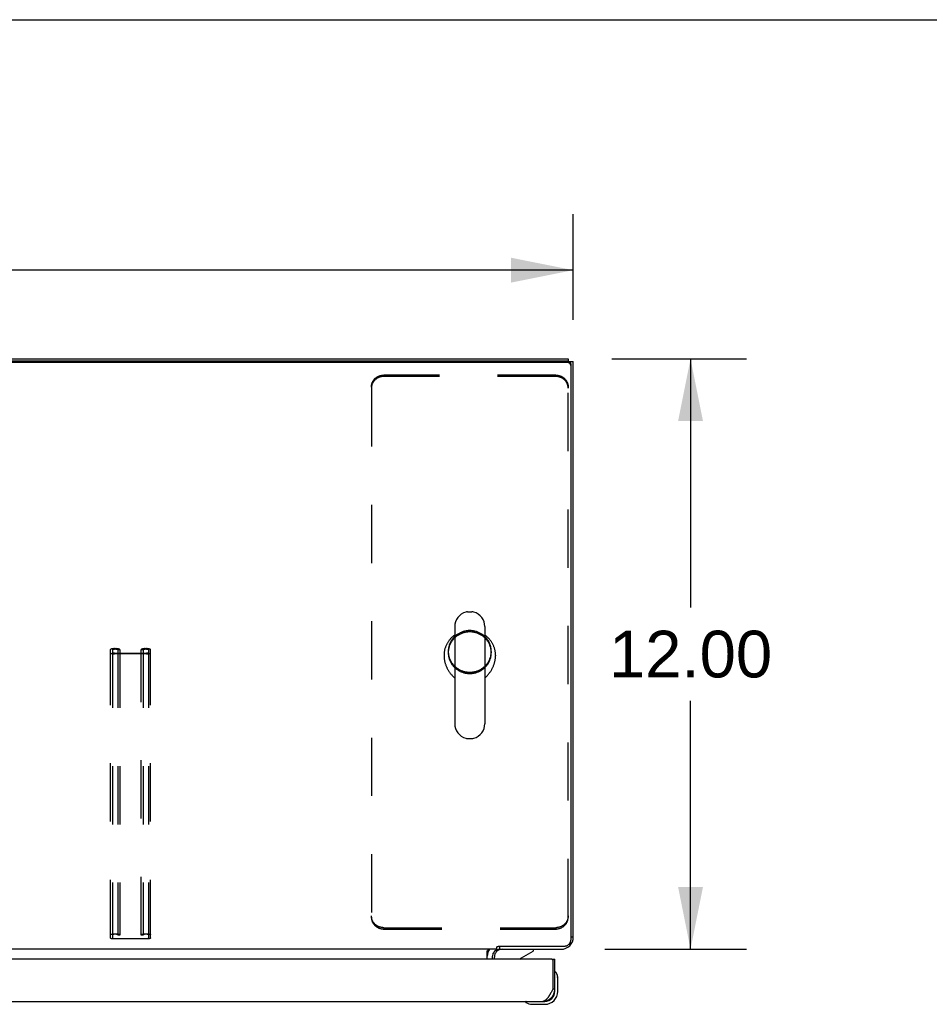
# Model space of a CAD drawing. Header units: inches. Extents: x 0 to 215, y 0 to 139.
# Tile 88 of 91: x 84 to 102, y 119 to 139. Entities that reach past the tile are written whole.
import ezdxf

# ---------------------------------------------------------------- set-up
doc = ezdxf.new("R2010")
doc.units = ezdxf.units.IN
doc.header["$LTSCALE"] = 11.835443
doc.header["$MEASUREMENT"] = 0
doc.linetypes.add('HIDDEN', pattern=[0.2, 0.1, -0.1])
doc.layers.get('0').update_dxf_attribs({"linetype": 'CONTINUOUS'})
for name, color, linetype in [('02___PRT_ALL_AXES', 7, 'CONTINUOUS'), ('DEFAULT_2', 8, 'HIDDEN'), ('DIMENSIONS', 7, 'CONTINUOUS')]:
    doc.layers.add(name, color=color, linetype=linetype)
doc.styles.get("Standard").update_dxf_attribs({"font": 'arial.ttf'})
doc.dimstyles.new('DIMSTYLE_1', dxfattribs={"dimtxt": 0.949367, "dimasz": 1.265823, "dimexe": 0.09, "dimexo": 0.07, "dimgap": 0.0375, "dimtad": 0, "dimtih": 1, "dimtoh": 1, "dimzin": 4, "dimdsep": 46, "dimtxsty": 'Standard', "dimblk": '_FILLED', "dimblk1": '_FILLED', "dimblk2": '_FILLED', "dimcen": 0.09, "dimazin": 1, "dimtfac": 1, "dimtofl": 0, "dimtmove": 0, "dimatfit": 3, "dimldrblk": '_FILLED', "dimfxl": 1, "dimtolj": 1, "dimtzin": 4, "dimarcsym": 0})

# ---------------------------------------------------------------- blocks, each defined once
blk = doc.blocks.new('_FILLED')
at = {"color": 0, "linetype": 'ByBlock'}
blk.add_solid([(0, 0), (-1, 0.2), (-1, -0.2)], dxfattribs=at)
blk = doc.blocks.new('*D8')
at = {"layer": 'DIMENSIONS', "color": 2, "linetype": 'Continuous'}
for p, q in [((95.93, 132.349), (98.67, 132.349)), ((97.531, 132.349), (97.531, 127.298)), ((97.531, 120.349), (97.531, 125.399)), ((95.788, 120.349), (98.67, 120.349))]:
    blk.add_line(p, q, dxfattribs=at)
at = {"layer": 'DIMENSIONS', "color": 2, "linetype": 'Continuous', "xscale": 1.2658227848, "yscale": 1.2658227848, "zscale": 1.2658227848}
for p, rotation in [((97.531, 132.349), 90), ((97.531, 120.349), 270)]:
    blk.add_blockref('_FILLED', p, dxfattribs=dict(at, rotation=rotation))
at = {"layer": 'DIMENSIONS', "color": 2, "linetype": 'Continuous', "insert": (97.531, 126.823), "char_height": 0.9494, "width": 3.31749, "attachment_point": 2, "line_spacing_factor": 0.9}
blk.add_mtext('12.00', dxfattribs=at)
blk = doc.blocks.new('*D9')
at = {"layer": 'DIMENSIONS', "color": 2, "linetype": 'Continuous'}
for p, q in [((35.148, 133.143), (35.148, 135.289)), ((95.148, 133.143), (95.148, 135.289)), ((35.148, 134.15), (63.015, 134.15)), ((95.148, 134.15), (67.282, 134.15))]:
    blk.add_line(p, q, dxfattribs=at)
at = {"layer": 'DIMENSIONS', "color": 2, "linetype": 'Continuous', "xscale": 1.2658227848, "yscale": 1.2658227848, "zscale": 1.2658227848, "rotation": 180}
blk.add_blockref('_FILLED', (35.148, 134.15), dxfattribs=at)
at = {"layer": 'DIMENSIONS', "color": 2, "linetype": 'Continuous', "xscale": 1.2658227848, "yscale": 1.2658227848, "zscale": 1.2658227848}
blk.add_blockref('_FILLED', (95.148, 134.15), dxfattribs=at)
at = {"layer": 'DIMENSIONS', "color": 2, "linetype": 'Continuous', "insert": (65.148, 134.625), "char_height": 0.9494, "width": 3.31749, "attachment_point": 2, "line_spacing_factor": 0.9}
blk.add_mtext('60.00', dxfattribs=at)

msp = doc.modelspace()

# ---------------------------------------------------------------- linework, layer by layer
at = {"color": 7, "linetype": 'Continuous'}
for p, q in [((0, 139.241), (215.19, 139.241)), ((95.036, 132.272), (35.26, 132.272)), ((95.044, 132.349), (95.044, 132.299)), ((95.052, 132.297), (95.148, 132.297)), ((95.096, 132.241), (95.096, 120.535)), ((93, 127.207), (93.088, 127.207)), ((92.738, 126.907), (92.738, 124.932)), ((93.35, 126.907), (93.35, 124.932)), ((92.521, 126.323), (92.521, 126.313)), ((93.567, 126.323), (93.567, 126.313)), ((93, 124.632), (93.088, 124.632)), ((95.103, 120.453), (95.077, 120.471)), ((95.148, 120.595), (95.096, 120.595)), ((93.596, 120.349), (36.701, 120.349)), ((93.398, 120.145), (93.398, 120.32)), ((93.596, 120.349), (93.596, 120.399)), ((93.633, 120.414), (94.971, 120.414)), ((93.649, 120.414), (93.649, 120.349)), ((94.093, 120.172), (94.331, 120.31)), ((94.331, 120.349), (94.331, 120.31)), ((93.544, 120.145), (93.544, 120.192)), ((94.711, 120.145), (94.773, 120.145)), ((94.787, 119.883), (94.787, 119.884)), ((94.788, 119.879), (94.787, 119.883)), ((94.833, 119.75), (94.83, 119.788)), ((94.833, 119.494), (94.833, 119.75)), ((94.773, 119.537), (94.731, 119.537)), ((94.773, 119.494), (94.773, 119.537)), ((94.178, 119.277), (94.178, 119.277)), ((94.527, 119.291), (94.57, 119.291)), ((94.276, 119.234), (94.314, 119.231)), ((94.314, 119.231), (94.57, 119.231))]:
    msp.add_line(p, q, dxfattribs=at)
at = {"color": 3, "linetype": 'Continuous'}
for p, q in [((35.252, 132.349), (95.044, 132.349)), ((95.036, 132.299), (35.26, 132.299)), ((95.148, 120.595), (95.148, 132.297)), ((93.645, 120.349), (94.902, 120.349)), ((94.711, 120.145), (66.148, 120.145)), ((93.502, 120.206), (93.502, 120.145)), ((94.731, 120.125), (94.731, 119.537)), ((94.773, 119.537), (94.773, 120.145)), ((94.711, 119.499), (94.704, 119.486)), ((94.717, 119.511), (94.711, 119.499)), ((94.731, 119.537), (94.717, 119.511)), ((66.332, 119.291), (94.527, 119.291))]:
    msp.add_line(p, q, dxfattribs=at)
for points in [[(95.036, 132.299), (95.041, 132.298), (95.046, 132.298), (95.05, 132.297), (95.055, 132.296), (95.059, 132.294), (95.063, 132.292), (95.067, 132.29), (95.071, 132.288), (95.075, 132.285), (95.079, 132.282), (95.082, 132.278), (95.085, 132.275), (95.087, 132.271), (95.09, 132.267), (95.092, 132.263), (95.093, 132.259), (95.094, 132.254), (95.095, 132.25), (95.096, 132.245), (95.096, 132.241)], [(94.704, 119.486), (94.697, 119.473), (94.694, 119.467), (94.69, 119.461), (94.687, 119.455), (94.683, 119.449), (94.68, 119.443), (94.677, 119.437), (94.673, 119.431), (94.67, 119.425), (94.666, 119.42), (94.663, 119.414), (94.66, 119.408), (94.656, 119.403), (94.653, 119.398), (94.649, 119.392), (94.646, 119.387), (94.643, 119.382), (94.639, 119.377), (94.636, 119.372), (94.632, 119.367), (94.629, 119.363), (94.625, 119.358), (94.622, 119.354), (94.619, 119.35), (94.615, 119.346), (94.612, 119.342), (94.608, 119.338), (94.605, 119.334), (94.602, 119.33), (94.598, 119.327), (94.595, 119.324), (94.591, 119.321), (94.588, 119.318), (94.585, 119.315), (94.581, 119.312), (94.578, 119.309), (94.574, 119.307), (94.571, 119.305), (94.568, 119.303), (94.564, 119.301), (94.561, 119.299), (94.557, 119.297), (94.554, 119.296), (94.55, 119.295), (94.547, 119.294), (94.544, 119.293), (94.54, 119.292), (94.537, 119.291), (94.533, 119.291), (94.53, 119.291), (94.527, 119.291)]]:
    msp.add_lwpolyline(points, dxfattribs=at)
at = {"color": 7, "linetype": 'Continuous'}
for points in [[(95.096, 132.214), (95.096, 132.218), (95.095, 132.223), (95.094, 132.227), (95.093, 132.232), (95.092, 132.236), (95.09, 132.24), (95.087, 132.244), (95.085, 132.248), (95.082, 132.251), (95.079, 132.255), (95.075, 132.258), (95.071, 132.261), (95.067, 132.263), (95.063, 132.265), (95.059, 132.267), (95.055, 132.269), (95.05, 132.27), (95.046, 132.271), (95.041, 132.272), (95.036, 132.272)], [(92.738, 126.735), (92.727, 126.727), (92.716, 126.718), (92.705, 126.71), (92.694, 126.7), (92.684, 126.691), (92.674, 126.682), (92.664, 126.672), (92.654, 126.662), (92.645, 126.651), (92.636, 126.641), (92.627, 126.63), (92.619, 126.619), (92.611, 126.607), (92.603, 126.596), (92.596, 126.584), (92.589, 126.572), (92.582, 126.56), (92.575, 126.548), (92.569, 126.536), (92.564, 126.523), (92.558, 126.511), (92.553, 126.498), (92.548, 126.485), (92.544, 126.472), (92.54, 126.459), (92.537, 126.445), (92.533, 126.432), (92.53, 126.418), (92.528, 126.405), (92.526, 126.391), (92.524, 126.378), (92.523, 126.364), (92.522, 126.35), (92.521, 126.337), (92.521, 126.323)], [(93.567, 126.323), (93.567, 126.337), (93.566, 126.35), (93.565, 126.364), (93.564, 126.378), (93.562, 126.391), (93.56, 126.405), (93.558, 126.418), (93.555, 126.432), (93.552, 126.445), (93.548, 126.459), (93.544, 126.472), (93.54, 126.485), (93.535, 126.498), (93.53, 126.51), (93.525, 126.523), (93.519, 126.536), (93.513, 126.548), (93.506, 126.56), (93.5, 126.572), (93.493, 126.584), (93.485, 126.596), (93.477, 126.607), (93.469, 126.619), (93.461, 126.63), (93.452, 126.641), (93.443, 126.651), (93.434, 126.662), (93.424, 126.672), (93.414, 126.682), (93.404, 126.691), (93.394, 126.7), (93.383, 126.71), (93.372, 126.718), (93.361, 126.727), (93.35, 126.735)], [(92.521, 126.313), (92.521, 126.308), (92.521, 126.295), (92.522, 126.282), (92.523, 126.269), (92.524, 126.256), (92.526, 126.243), (92.528, 126.23), (92.53, 126.217), (92.533, 126.204), (92.536, 126.191), (92.539, 126.178), (92.543, 126.165), (92.546, 126.153), (92.551, 126.14), (92.555, 126.128), (92.56, 126.115), (92.565, 126.103), (92.57, 126.091), (92.575, 126.079), (92.581, 126.067), (92.587, 126.056), (92.593, 126.044), (92.599, 126.033), (92.606, 126.022), (92.612, 126.011), (92.619, 126.001), (92.626, 125.99), (92.633, 125.98), (92.64, 125.97), (92.647, 125.96), (92.654, 125.951), (92.662, 125.942), (92.669, 125.933), (92.676, 125.924), (92.683, 125.915), (92.69, 125.907), (92.698, 125.899), (92.705, 125.892), (92.711, 125.884), (92.718, 125.877), (92.725, 125.87), (92.731, 125.863), (92.738, 125.857), (92.738, 125.857)], [(93.35, 125.857), (93.351, 125.857), (93.357, 125.863), (93.363, 125.87), (93.37, 125.877), (93.377, 125.884), (93.384, 125.892), (93.391, 125.899), (93.398, 125.907), (93.405, 125.916), (93.412, 125.924), (93.419, 125.933), (93.427, 125.942), (93.434, 125.951), (93.441, 125.96), (93.448, 125.97), (93.455, 125.98), (93.462, 125.99), (93.469, 126.001), (93.476, 126.011), (93.483, 126.022), (93.489, 126.033), (93.495, 126.044), (93.501, 126.056), (93.507, 126.067), (93.513, 126.079), (93.518, 126.091), (93.524, 126.103), (93.529, 126.115), (93.533, 126.128), (93.538, 126.14), (93.542, 126.153), (93.546, 126.165), (93.549, 126.178), (93.552, 126.191), (93.555, 126.204), (93.558, 126.217), (93.56, 126.23), (93.562, 126.243), (93.564, 126.256), (93.565, 126.269), (93.566, 126.282), (93.567, 126.295), (93.567, 126.308), (93.567, 126.313)], [(94.971, 120.414), (94.98, 120.415), (94.989, 120.416), (94.998, 120.417), (95.006, 120.419), (95.015, 120.422), (95.023, 120.425), (95.031, 120.429), (95.039, 120.434), (95.046, 120.438), (95.053, 120.444), (95.06, 120.45), (95.066, 120.456), (95.071, 120.463), (95.076, 120.47), (95.081, 120.477), (95.085, 120.485), (95.088, 120.493), (95.091, 120.501), (95.093, 120.509), (95.095, 120.518), (95.096, 120.526), (95.096, 120.535)], [(93.398, 120.32), (93.4, 120.319), (93.401, 120.319), (93.403, 120.32), (93.405, 120.32), (93.407, 120.321), (93.409, 120.322), (93.41, 120.323), (93.412, 120.325), (93.414, 120.327), (93.415, 120.329), (93.416, 120.331), (93.418, 120.333), (93.421, 120.337)], [(93.421, 120.337), (93.422, 120.339), (93.423, 120.341), (93.425, 120.343), (93.426, 120.344), (93.428, 120.346), (93.429, 120.347), (93.431, 120.348), (93.432, 120.348), (93.434, 120.349), (93.435, 120.349)], [(93.596, 120.399), (93.597, 120.401), (93.599, 120.402), (93.6, 120.403), (93.602, 120.404), (93.603, 120.404), (93.605, 120.405), (93.606, 120.405), (93.607, 120.405), (93.609, 120.406), (93.61, 120.406)], [(93.61, 120.406), (93.613, 120.406), (93.614, 120.406), (93.616, 120.406), (93.617, 120.407), (93.619, 120.407), (93.621, 120.408), (93.622, 120.408), (93.624, 120.409), (93.626, 120.41), (93.628, 120.411), (93.629, 120.412), (93.631, 120.413), (93.633, 120.414)], [(94.787, 119.884), (94.787, 119.885), (94.786, 119.886)], [(94.178, 119.277), (94.18, 119.277), (94.181, 119.277), (94.185, 119.276)]]:
    msp.add_lwpolyline(points, dxfattribs=at)
for centre, radius, start, end in [((93.044, 126.907), 0.306, 105.6303, 180), ((93, 127.063), 0.144, 90, 105.6303), ((93.088, 127.063), 0.144, 74.3697, 90), ((93.044, 126.907), 0.306, 0, 74.3697), ((93.044, 124.932), 0.306, 180, 254.3697), ((93.044, 124.932), 0.306, 285.6303, 360), ((93, 124.776), 0.144, 254.3697, 270), ((93.088, 124.776), 0.144, 270, 285.6303), ((93.645, 120.206), 0.246, 144.6629, 180), ((93.701, 120.192), 0.157, 90, 180), ((94.143, 120.085), 0.1, 120.092, 143.4532), ((94.788, 119.871), 0.015, 96.3796, 180), ((94.785, 119.871), 0.015, 30.8899, 83.6204), ((94.583, 119.75), 0.25, 0, 30.8899), ((94.57, 119.494), 0.263, 270, 360), ((94.57, 119.494), 0.203, 270, 360), ((94.193, 119.276), 0.015, 90, 173.6204), ((94.193, 119.279), 0.015, 186.3796, 239.1101), ((94.314, 119.481), 0.25, 239.1101, 270)]:
    msp.add_arc(centre, radius, start, end, dxfattribs=at)
at = {"color": 3, "linetype": 'Continuous'}
for centre, radius, start, end in [((94.902, 120.595), 0.246, 270, 360), ((93.645, 120.206), 0.142, 90, 180), ((94.711, 120.125), 0.02, 0, 90), ((94.527, 119.537), 0.246, 270, 360)]:
    msp.add_arc(centre, radius, start, end, dxfattribs=at)
at = {"layer": '02___PRT_ALL_AXES', "color": 8, "linetype": 'HIDDEN'}
for p, q in [((92.607, 126.403), (92.607, 126.376)), ((93.482, 126.403), (93.482, 126.376))]:
    msp.add_line(p, q, dxfattribs=at)
for points in [[(93.044, 126.825), (93.029, 126.825), (93.014, 126.824), (92.998, 126.823), (92.983, 126.821), (92.968, 126.819), (92.953, 126.816), (92.938, 126.813), (92.924, 126.809), (92.909, 126.804), (92.894, 126.8), (92.88, 126.794), (92.866, 126.789), (92.852, 126.782), (92.839, 126.776), (92.825, 126.768), (92.812, 126.761), (92.799, 126.753), (92.787, 126.744), (92.775, 126.736), (92.763, 126.726), (92.751, 126.717), (92.74, 126.706), (92.729, 126.696), (92.719, 126.685), (92.709, 126.674), (92.699, 126.663), (92.69, 126.651), (92.681, 126.639), (92.673, 126.626), (92.665, 126.614), (92.658, 126.601), (92.651, 126.588), (92.644, 126.574), (92.638, 126.561), (92.633, 126.547), (92.628, 126.533), (92.624, 126.519), (92.62, 126.505), (92.616, 126.49), (92.613, 126.476), (92.611, 126.461), (92.609, 126.447), (92.608, 126.432), (92.607, 126.417), (92.607, 126.403)], [(93.044, 126.798), (93.029, 126.798), (93.014, 126.797), (92.998, 126.796), (92.983, 126.794), (92.968, 126.792), (92.953, 126.789), (92.938, 126.786), (92.924, 126.782), (92.909, 126.777), (92.894, 126.773), (92.88, 126.767), (92.866, 126.762), (92.852, 126.755), (92.839, 126.749), (92.825, 126.742), (92.812, 126.734), (92.799, 126.726), (92.787, 126.717), (92.775, 126.709), (92.763, 126.699), (92.751, 126.69), (92.74, 126.68), (92.729, 126.669), (92.719, 126.658), (92.709, 126.647), (92.699, 126.636), (92.69, 126.624), (92.681, 126.612), (92.673, 126.6), (92.665, 126.587), (92.658, 126.574), (92.651, 126.561), (92.644, 126.547), (92.638, 126.534), (92.633, 126.52), (92.628, 126.506), (92.624, 126.492), (92.62, 126.478), (92.616, 126.463), (92.613, 126.449), (92.611, 126.434), (92.609, 126.42), (92.608, 126.405), (92.607, 126.39), (92.607, 126.376)], [(93.482, 126.403), (93.481, 126.417), (93.481, 126.432), (93.479, 126.447), (93.477, 126.461), (93.475, 126.476), (93.472, 126.49), (93.469, 126.505), (93.465, 126.519), (93.46, 126.533), (93.455, 126.547), (93.45, 126.561), (93.444, 126.574), (93.437, 126.588), (93.43, 126.601), (93.423, 126.614), (93.415, 126.626), (93.407, 126.639), (93.398, 126.651), (93.389, 126.663), (93.379, 126.674), (93.369, 126.685), (93.359, 126.696), (93.348, 126.706), (93.337, 126.717), (93.325, 126.726), (93.313, 126.736), (93.301, 126.744), (93.289, 126.753), (93.276, 126.761), (93.263, 126.768), (93.25, 126.776), (93.236, 126.782), (93.222, 126.789), (93.208, 126.794), (93.194, 126.8), (93.179, 126.804), (93.165, 126.809), (93.15, 126.813), (93.135, 126.816), (93.12, 126.819), (93.105, 126.821), (93.09, 126.823), (93.075, 126.824), (93.059, 126.825), (93.044, 126.825)], [(93.482, 126.376), (93.481, 126.39), (93.481, 126.405), (93.479, 126.42), (93.477, 126.434), (93.475, 126.449), (93.472, 126.463), (93.469, 126.478), (93.465, 126.492), (93.46, 126.506), (93.455, 126.52), (93.45, 126.534), (93.444, 126.547), (93.437, 126.561), (93.43, 126.574), (93.423, 126.587), (93.415, 126.6), (93.407, 126.612), (93.398, 126.624), (93.389, 126.636), (93.379, 126.647), (93.369, 126.658), (93.359, 126.669), (93.348, 126.68), (93.337, 126.69), (93.325, 126.699), (93.313, 126.709), (93.301, 126.717), (93.289, 126.726), (93.276, 126.734), (93.263, 126.742), (93.25, 126.749), (93.236, 126.755), (93.222, 126.762), (93.208, 126.767), (93.194, 126.773), (93.179, 126.777), (93.165, 126.782), (93.15, 126.786), (93.135, 126.789), (93.12, 126.792), (93.105, 126.794), (93.09, 126.796), (93.075, 126.797), (93.059, 126.798), (93.044, 126.798)], [(92.607, 126.403), (92.607, 126.388), (92.608, 126.373), (92.609, 126.358), (92.611, 126.344), (92.613, 126.329), (92.616, 126.315), (92.62, 126.3), (92.624, 126.286), (92.628, 126.272), (92.633, 126.258), (92.638, 126.244), (92.644, 126.231), (92.651, 126.217), (92.658, 126.204), (92.665, 126.191), (92.673, 126.179), (92.681, 126.166), (92.69, 126.154), (92.699, 126.142), (92.709, 126.131), (92.719, 126.12), (92.729, 126.109), (92.74, 126.099), (92.751, 126.088), (92.763, 126.079), (92.775, 126.069), (92.787, 126.061), (92.799, 126.052), (92.812, 126.044), (92.825, 126.037), (92.839, 126.029), (92.852, 126.023), (92.866, 126.016), (92.88, 126.011), (92.894, 126.005), (92.909, 126.001), (92.924, 125.996), (92.938, 125.992), (92.953, 125.989), (92.968, 125.986), (92.983, 125.984), (92.998, 125.982), (93.014, 125.981), (93.029, 125.98), (93.044, 125.98)], [(92.607, 126.376), (92.607, 126.361), (92.608, 126.346), (92.609, 126.331), (92.611, 126.317), (92.613, 126.302), (92.616, 126.288), (92.62, 126.273), (92.624, 126.259), (92.628, 126.245), (92.633, 126.231), (92.638, 126.217), (92.644, 126.204), (92.651, 126.19), (92.658, 126.177), (92.665, 126.164), (92.673, 126.152), (92.681, 126.139), (92.69, 126.127), (92.699, 126.115), (92.709, 126.104), (92.719, 126.093), (92.729, 126.082), (92.74, 126.072), (92.751, 126.062), (92.763, 126.052), (92.775, 126.043), (92.787, 126.034), (92.799, 126.025), (92.812, 126.017), (92.825, 126.01), (92.839, 126.002), (92.852, 125.996), (92.866, 125.99), (92.88, 125.984), (92.894, 125.978), (92.909, 125.974), (92.924, 125.969), (92.938, 125.966), (92.953, 125.962), (92.968, 125.959), (92.983, 125.957), (92.998, 125.955), (93.014, 125.954), (93.029, 125.953), (93.044, 125.953)], [(93.044, 125.98), (93.059, 125.98), (93.075, 125.981), (93.09, 125.982), (93.105, 125.984), (93.12, 125.986), (93.135, 125.989), (93.15, 125.992), (93.165, 125.996), (93.179, 126.001), (93.194, 126.005), (93.208, 126.011), (93.222, 126.016), (93.236, 126.023), (93.25, 126.029), (93.263, 126.037), (93.276, 126.044), (93.289, 126.052), (93.301, 126.061), (93.313, 126.069), (93.325, 126.079), (93.337, 126.088), (93.348, 126.099), (93.359, 126.109), (93.369, 126.12), (93.379, 126.131), (93.389, 126.142), (93.398, 126.154), (93.407, 126.166), (93.415, 126.179), (93.423, 126.191), (93.43, 126.204), (93.437, 126.217), (93.444, 126.231), (93.45, 126.244), (93.455, 126.258), (93.46, 126.272), (93.465, 126.286), (93.469, 126.3), (93.472, 126.315), (93.475, 126.329), (93.477, 126.344), (93.479, 126.358), (93.481, 126.373), (93.481, 126.388), (93.482, 126.403)], [(93.044, 125.953), (93.059, 125.953), (93.075, 125.954), (93.09, 125.955), (93.105, 125.957), (93.12, 125.959), (93.135, 125.962), (93.15, 125.966), (93.165, 125.969), (93.179, 125.974), (93.194, 125.978), (93.208, 125.984), (93.222, 125.99), (93.236, 125.996), (93.25, 126.002), (93.263, 126.01), (93.276, 126.017), (93.289, 126.025), (93.301, 126.034), (93.313, 126.043), (93.325, 126.052), (93.337, 126.062), (93.348, 126.072), (93.359, 126.082), (93.369, 126.093), (93.379, 126.104), (93.389, 126.115), (93.398, 126.127), (93.407, 126.139), (93.415, 126.152), (93.423, 126.164), (93.43, 126.177), (93.437, 126.19), (93.444, 126.204), (93.45, 126.217), (93.455, 126.231), (93.46, 126.245), (93.465, 126.259), (93.469, 126.273), (93.472, 126.288), (93.475, 126.302), (93.477, 126.317), (93.479, 126.331), (93.481, 126.346), (93.481, 126.361), (93.482, 126.376)]]:
    msp.add_lwpolyline(points, dxfattribs=at)
at = {"layer": '02___PRT_ALL_AXES', "color": 7, "linetype": 'Continuous'}
for start, end in [(355.1015, 355.7578), (350.8498, 351.1102)]:
    msp.add_arc((94.57, 119.494), 0.263, start, end, dxfattribs=at)
at = {"layer": 'DEFAULT_2', "color": 8, "linetype": 'HIDDEN'}
for p, q in [((94.794, 132.017), (91.294, 132.017)), ((94.794, 131.99), (91.294, 131.99)), ((91.044, 131.775), (91.044, 131.749)), ((91.044, 131.749), (91.044, 121.003)), ((95.044, 131.775), (95.044, 131.749)), ((95.044, 121.003), (95.044, 131.749)), ((85.742, 120.579), (85.742, 126.438)), ((85.782, 126.438), (85.782, 120.579)), ((85.822, 126.459), (85.849, 126.459)), ((85.849, 126.449), (85.822, 126.449)), ((85.822, 126.364), (86.474, 126.364)), ((86.474, 126.354), (85.822, 126.354)), ((85.889, 126.438), (85.889, 120.639)), ((85.929, 126.435), (85.889, 126.435)), ((85.929, 126.438), (85.929, 120.639)), ((86.367, 120.639), (86.367, 126.438)), ((86.407, 126.435), (86.367, 126.435)), ((86.407, 126.438), (86.407, 120.639)), ((86.447, 126.459), (86.474, 126.459)), ((86.474, 126.449), (86.447, 126.449)), ((86.514, 126.438), (86.514, 120.579)), ((86.554, 120.579), (86.554, 126.438)), ((85.822, 120.663), (85.849, 120.663)), ((86.447, 120.663), (86.474, 120.663)), ((91.294, 120.788), (94.794, 120.788)), ((91.294, 120.761), (94.794, 120.761)), ((85.849, 120.653), (85.822, 120.653)), ((85.822, 120.569), (86.474, 120.569)), ((86.474, 120.558), (85.822, 120.558)), ((85.929, 120.639), (85.889, 120.639)), ((86.407, 120.639), (86.367, 120.639)), ((86.474, 120.653), (86.447, 120.653))]:
    msp.add_line(p, q, dxfattribs=at)
for points in [[(91.044, 131.775), (91.044, 131.785), (91.045, 131.794), (91.046, 131.804), (91.047, 131.813), (91.049, 131.823), (91.051, 131.832), (91.054, 131.841), (91.056, 131.85), (91.06, 131.859), (91.063, 131.868), (91.067, 131.877), (91.071, 131.885), (91.076, 131.893), (91.081, 131.902), (91.086, 131.91), (91.092, 131.917), (91.098, 131.925), (91.104, 131.932), (91.111, 131.939), (91.117, 131.946), (91.124, 131.953), (91.132, 131.959), (91.139, 131.965), (91.147, 131.971), (91.155, 131.976), (91.164, 131.981), (91.172, 131.986), (91.181, 131.991), (91.189, 131.995), (91.198, 131.999), (91.208, 132.002), (91.217, 132.005), (91.226, 132.008), (91.236, 132.01), (91.245, 132.012), (91.255, 132.014), (91.265, 132.015), (91.275, 132.016), (91.284, 132.017), (91.294, 132.017)], [(91.294, 131.99), (91.284, 131.99), (91.275, 131.989), (91.265, 131.988), (91.255, 131.987), (91.245, 131.985), (91.236, 131.983), (91.226, 131.981), (91.217, 131.978), (91.208, 131.975), (91.198, 131.972), (91.189, 131.968), (91.181, 131.964), (91.172, 131.959), (91.164, 131.954), (91.155, 131.949), (91.147, 131.944), (91.139, 131.938), (91.132, 131.932), (91.124, 131.926), (91.117, 131.919), (91.111, 131.912), (91.104, 131.905), (91.098, 131.898), (91.092, 131.89), (91.086, 131.883), (91.081, 131.875), (91.076, 131.867), (91.071, 131.858), (91.067, 131.85), (91.063, 131.841), (91.06, 131.832), (91.056, 131.823), (91.054, 131.814), (91.051, 131.805), (91.049, 131.796), (91.047, 131.786), (91.046, 131.777), (91.045, 131.767), (91.044, 131.758), (91.044, 131.749)], [(94.794, 132.017), (94.804, 132.017), (94.814, 132.016), (94.824, 132.015), (94.833, 132.014), (94.843, 132.012), (94.852, 132.01), (94.862, 132.008), (94.871, 132.005), (94.881, 132.002), (94.89, 131.999), (94.899, 131.995), (94.908, 131.991), (94.916, 131.986), (94.925, 131.981), (94.933, 131.976), (94.941, 131.971), (94.949, 131.965), (94.956, 131.959), (94.964, 131.953), (94.971, 131.946), (94.978, 131.939), (94.984, 131.932), (94.99, 131.925), (94.996, 131.917), (95.002, 131.91), (95.007, 131.902), (95.012, 131.893), (95.017, 131.885), (95.021, 131.877), (95.025, 131.868), (95.029, 131.859), (95.032, 131.85), (95.035, 131.841), (95.037, 131.832), (95.039, 131.823), (95.041, 131.813), (95.042, 131.804), (95.043, 131.794), (95.044, 131.785), (95.044, 131.775)], [(95.044, 131.749), (95.044, 131.758), (95.043, 131.767), (95.042, 131.777), (95.041, 131.786), (95.039, 131.796), (95.037, 131.805), (95.035, 131.814), (95.032, 131.823), (95.029, 131.832), (95.025, 131.841), (95.021, 131.85), (95.017, 131.858), (95.012, 131.867), (95.007, 131.875), (95.002, 131.883), (94.996, 131.89), (94.99, 131.898), (94.984, 131.905), (94.978, 131.912), (94.971, 131.919), (94.964, 131.926), (94.956, 131.932), (94.949, 131.938), (94.941, 131.944), (94.933, 131.949), (94.925, 131.954), (94.916, 131.959), (94.908, 131.964), (94.899, 131.968), (94.89, 131.972), (94.881, 131.975), (94.871, 131.978), (94.862, 131.981), (94.852, 131.983), (94.843, 131.985), (94.833, 131.987), (94.824, 131.988), (94.814, 131.989), (94.804, 131.99), (94.794, 131.99)], [(85.822, 126.459), (85.811, 126.459), (85.801, 126.458), (85.791, 126.457), (85.782, 126.456), (85.773, 126.455), (85.765, 126.453), (85.758, 126.451), (85.753, 126.449), (85.748, 126.446), (85.745, 126.444), (85.743, 126.441), (85.742, 126.438)], [(85.742, 126.375), (85.743, 126.372), (85.745, 126.369), (85.748, 126.367), (85.753, 126.364), (85.758, 126.362), (85.765, 126.36), (85.773, 126.358), (85.782, 126.357), (85.791, 126.355), (85.801, 126.355), (85.811, 126.354), (85.822, 126.354)], [(85.782, 126.438), (85.782, 126.44), (85.784, 126.441), (85.786, 126.443), (85.79, 126.444), (85.794, 126.446), (85.798, 126.447), (85.804, 126.448), (85.81, 126.448), (85.816, 126.449), (85.822, 126.449)], [(85.822, 126.364), (85.816, 126.364), (85.81, 126.365), (85.804, 126.365), (85.798, 126.366), (85.794, 126.367), (85.79, 126.368), (85.786, 126.37), (85.784, 126.371), (85.782, 126.373), (85.782, 126.375)], [(85.929, 126.438), (85.929, 126.441), (85.927, 126.444), (85.923, 126.446), (85.919, 126.449), (85.913, 126.451), (85.906, 126.453), (85.898, 126.455), (85.889, 126.456), (85.88, 126.457), (85.87, 126.458), (85.86, 126.459), (85.849, 126.459)], [(85.849, 126.449), (85.856, 126.449), (85.862, 126.448), (85.868, 126.448), (85.873, 126.447), (85.878, 126.446), (85.882, 126.444), (85.885, 126.443), (85.887, 126.441), (85.889, 126.44), (85.889, 126.438)], [(86.447, 126.459), (86.436, 126.459), (86.426, 126.458), (86.416, 126.457), (86.407, 126.456), (86.398, 126.455), (86.39, 126.453), (86.383, 126.451), (86.378, 126.449), (86.373, 126.446), (86.37, 126.444), (86.368, 126.441), (86.367, 126.438)], [(86.407, 126.438), (86.407, 126.44), (86.409, 126.441), (86.411, 126.443), (86.415, 126.444), (86.419, 126.446), (86.423, 126.447), (86.429, 126.448), (86.435, 126.448), (86.441, 126.449), (86.447, 126.449)], [(86.554, 126.438), (86.554, 126.441), (86.552, 126.444), (86.548, 126.446), (86.544, 126.449), (86.538, 126.451), (86.531, 126.453), (86.523, 126.455), (86.514, 126.456), (86.505, 126.457), (86.495, 126.458), (86.485, 126.459), (86.474, 126.459)], [(86.474, 126.449), (86.481, 126.449), (86.487, 126.448), (86.493, 126.448), (86.498, 126.447), (86.503, 126.446), (86.507, 126.444), (86.51, 126.443), (86.512, 126.441), (86.514, 126.44), (86.514, 126.438)], [(86.474, 126.354), (86.485, 126.354), (86.495, 126.355), (86.505, 126.355), (86.514, 126.357), (86.523, 126.358), (86.531, 126.36), (86.538, 126.362), (86.544, 126.364), (86.548, 126.367), (86.552, 126.369), (86.554, 126.372), (86.554, 126.375)], [(86.514, 126.375), (86.514, 126.373), (86.512, 126.371), (86.51, 126.37), (86.507, 126.368), (86.503, 126.367), (86.498, 126.366), (86.493, 126.365), (86.487, 126.365), (86.481, 126.364), (86.474, 126.364)], [(91.294, 120.788), (91.284, 120.788), (91.275, 120.789), (91.265, 120.79), (91.255, 120.791), (91.245, 120.793), (91.236, 120.795), (91.226, 120.797), (91.217, 120.8), (91.208, 120.803), (91.198, 120.806), (91.189, 120.81), (91.181, 120.814), (91.172, 120.819), (91.164, 120.824), (91.155, 120.829), (91.147, 120.834), (91.139, 120.84), (91.132, 120.846), (91.124, 120.852), (91.117, 120.859), (91.111, 120.866), (91.104, 120.873), (91.098, 120.88), (91.092, 120.888), (91.086, 120.895), (91.081, 120.903), (91.076, 120.912), (91.071, 120.92), (91.067, 120.928), (91.063, 120.937), (91.06, 120.946), (91.056, 120.955), (91.054, 120.964), (91.051, 120.973), (91.049, 120.982), (91.047, 120.992), (91.046, 121.001), (91.045, 121.011), (91.044, 121.02), (91.044, 121.03)], [(91.044, 121.003), (91.044, 120.993), (91.045, 120.984), (91.046, 120.974), (91.047, 120.965), (91.049, 120.956), (91.051, 120.946), (91.054, 120.937), (91.056, 120.928), (91.06, 120.919), (91.063, 120.91), (91.067, 120.902), (91.071, 120.893), (91.076, 120.885), (91.081, 120.876), (91.086, 120.868), (91.092, 120.861), (91.098, 120.853), (91.104, 120.846), (91.111, 120.839), (91.117, 120.832), (91.124, 120.825), (91.132, 120.819), (91.139, 120.813), (91.147, 120.807), (91.155, 120.802), (91.164, 120.797), (91.172, 120.792), (91.181, 120.787), (91.189, 120.783), (91.198, 120.78), (91.208, 120.776), (91.217, 120.773), (91.226, 120.77), (91.236, 120.768), (91.245, 120.766), (91.255, 120.764), (91.265, 120.763), (91.275, 120.762), (91.284, 120.761), (91.294, 120.761)], [(95.044, 121.03), (95.044, 121.02), (95.043, 121.011), (95.042, 121.001), (95.041, 120.992), (95.039, 120.982), (95.037, 120.973), (95.035, 120.964), (95.032, 120.955), (95.029, 120.946), (95.025, 120.937), (95.021, 120.928), (95.017, 120.92), (95.012, 120.912), (95.007, 120.903), (95.002, 120.895), (94.996, 120.888), (94.99, 120.88), (94.984, 120.873), (94.978, 120.866), (94.971, 120.859), (94.964, 120.852), (94.956, 120.846), (94.949, 120.84), (94.941, 120.834), (94.933, 120.829), (94.925, 120.824), (94.916, 120.819), (94.908, 120.814), (94.899, 120.81), (94.89, 120.806), (94.881, 120.803), (94.871, 120.8), (94.862, 120.797), (94.852, 120.795), (94.843, 120.793), (94.833, 120.791), (94.824, 120.79), (94.814, 120.789), (94.804, 120.788), (94.794, 120.788)], [(94.794, 120.761), (94.804, 120.761), (94.814, 120.762), (94.824, 120.763), (94.833, 120.764), (94.843, 120.766), (94.852, 120.768), (94.862, 120.77), (94.871, 120.773), (94.881, 120.776), (94.89, 120.78), (94.899, 120.783), (94.908, 120.787), (94.916, 120.792), (94.925, 120.797), (94.933, 120.802), (94.941, 120.807), (94.949, 120.813), (94.956, 120.819), (94.964, 120.825), (94.971, 120.832), (94.978, 120.839), (94.984, 120.846), (94.99, 120.853), (94.996, 120.861), (95.002, 120.868), (95.007, 120.876), (95.012, 120.885), (95.017, 120.893), (95.021, 120.902), (95.025, 120.91), (95.029, 120.919), (95.032, 120.928), (95.035, 120.937), (95.037, 120.946), (95.039, 120.956), (95.041, 120.965), (95.042, 120.974), (95.043, 120.984), (95.044, 120.993), (95.044, 121.003)], [(85.742, 120.643), (85.743, 120.645), (85.745, 120.648), (85.748, 120.651), (85.753, 120.653), (85.758, 120.655), (85.765, 120.657), (85.773, 120.659), (85.782, 120.661), (85.791, 120.662), (85.801, 120.663), (85.811, 120.663), (85.822, 120.663)], [(85.849, 120.663), (85.86, 120.663), (85.87, 120.663), (85.88, 120.662), (85.889, 120.661), (85.898, 120.659), (85.906, 120.657), (85.913, 120.655), (85.919, 120.653), (85.923, 120.651), (85.927, 120.648), (85.929, 120.645), (85.929, 120.643)], [(86.367, 120.643), (86.368, 120.645), (86.37, 120.648), (86.373, 120.651), (86.378, 120.653), (86.383, 120.655), (86.39, 120.657), (86.398, 120.659), (86.407, 120.661), (86.416, 120.662), (86.426, 120.663), (86.436, 120.663), (86.447, 120.663)], [(86.474, 120.663), (86.485, 120.663), (86.495, 120.663), (86.505, 120.662), (86.514, 120.661), (86.523, 120.659), (86.531, 120.657), (86.538, 120.655), (86.544, 120.653), (86.548, 120.651), (86.552, 120.648), (86.554, 120.645), (86.554, 120.643)], [(85.822, 120.558), (85.811, 120.558), (85.801, 120.559), (85.791, 120.56), (85.782, 120.561), (85.773, 120.563), (85.765, 120.564), (85.758, 120.566), (85.753, 120.569), (85.748, 120.571), (85.745, 120.574), (85.743, 120.576), (85.742, 120.579)], [(85.822, 120.653), (85.816, 120.653), (85.81, 120.653), (85.804, 120.652), (85.798, 120.651), (85.794, 120.65), (85.79, 120.649), (85.786, 120.647), (85.784, 120.646), (85.782, 120.644), (85.782, 120.643)], [(85.782, 120.579), (85.782, 120.577), (85.784, 120.576), (85.786, 120.574), (85.79, 120.573), (85.794, 120.572), (85.798, 120.571), (85.804, 120.57), (85.81, 120.569), (85.816, 120.569), (85.822, 120.569)], [(85.889, 120.643), (85.889, 120.644), (85.887, 120.646), (85.885, 120.647), (85.882, 120.649), (85.878, 120.65), (85.873, 120.651), (85.868, 120.652), (85.862, 120.653), (85.856, 120.653), (85.849, 120.653)], [(86.447, 120.653), (86.441, 120.653), (86.435, 120.653), (86.429, 120.652), (86.423, 120.651), (86.419, 120.65), (86.415, 120.649), (86.411, 120.647), (86.409, 120.646), (86.407, 120.644), (86.407, 120.643)], [(86.514, 120.643), (86.514, 120.644), (86.512, 120.646), (86.51, 120.647), (86.507, 120.649), (86.503, 120.65), (86.498, 120.651), (86.493, 120.652), (86.487, 120.653), (86.481, 120.653), (86.474, 120.653)], [(86.474, 120.569), (86.481, 120.569), (86.487, 120.569), (86.493, 120.57), (86.498, 120.571), (86.503, 120.572), (86.507, 120.573), (86.51, 120.574), (86.512, 120.576), (86.514, 120.577), (86.514, 120.579)], [(86.554, 120.579), (86.554, 120.576), (86.552, 120.574), (86.548, 120.571), (86.544, 120.569), (86.538, 120.566), (86.531, 120.564), (86.523, 120.563), (86.514, 120.561), (86.505, 120.56), (86.495, 120.559), (86.485, 120.558), (86.474, 120.558)]]:
    msp.add_lwpolyline(points, dxfattribs=at)

# ---------------------------------------------------------------- dimensions: what is measured, and where the dimension line sits
at = {"layer": 'DIMENSIONS', "color": 2, "linetype": 'Continuous'}
for base, p1, p2, angle, picture, middle in [((35.148, 134.15), (95.148, 135.359), (35.148, 135.359), 180, '*D9', (65.141, 134.145)), ((97.531, 120.349), (95.86, 132.349), (95.718, 120.349), 270, '*D8', (97.571, 126.343))]:
    dim = msp.add_linear_dim(base=base, p1=p1, p2=p2, angle=angle, dimstyle='DIMSTYLE_1', dxfattribs=at)
    dim.commit()
    dim.dimension.update_dxf_attribs({"geometry": picture, "text_midpoint": middle, "dimtype": 160})

doc.saveas('drawing.dxf')
